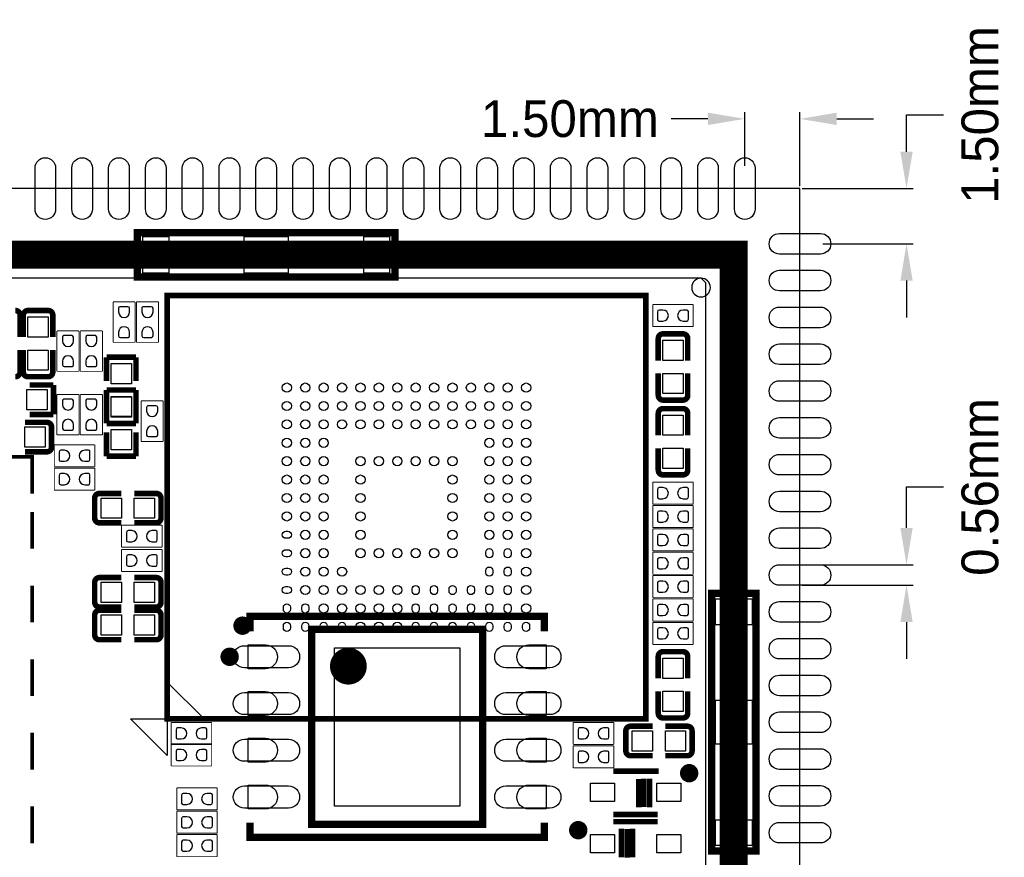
# Model space of a CAD drawing. Extents: x -3 to 111, y -3 to 50.
# Tile 8 of 14: x 24 to 51, y 27 to 50. Entities that reach past the tile are written whole.
import ezdxf

# ---------------------------------------------------------------- set-up
doc = ezdxf.new("R2010")
doc.units = 0
doc.header["$MEASUREMENT"] = 0
doc.layers.get('0').update_dxf_attribs({"linetype": 'CONTINUOUS'})
doc.layers.get('Defpoints').update_dxf_attribs({"linetype": 'CONTINUOUS'})
for name, color, linetype in [('BG_OUTLINE', 6, 'CONTINUOUS'), ('PG_SILKSCREEN_TOP', 7, 'CONTINUOUS'), ('PIN_TOP', 3, 'CONTINUOUS')]:
    doc.layers.add(name, color=color, linetype=linetype)
doc.dimstyles.get("Standard").update_dxf_attribs({"dimtxt": 0.18, "dimasz": 0.18, "dimexe": 0.18, "dimexo": 0.0625, "dimgap": 0.09, "dimtad": 0, "dimtih": 1, "dimtoh": 1, "dimdec": 4, "dimzin": 0, "dimdsep": 46, "dimtxsty": 'STANDARD', "dimcen": 0.09, "dimadec": 0, "dimazin": 0, "dimtfac": 1, "dimtdec": 4, "dimtofl": 0, "dimtmove": 0, "dimatfit": 3, "dimfxl": 1, "dimtolj": 1, "dimtzin": 0, "dimarcsym": 0})

# ---------------------------------------------------------------- blocks, each defined once
blk = doc.blocks.new('*D10')
at = {"color": 0, "linetype": 'Continuous', "lineweight": -2, "transparency": 16777216}
for p, q in [((43.606, 45.727), (43.606, 47.18)), ((45.106, 45.169), (45.106, 47.18)), ((42.606, 47), (41.606, 47)), ((46.106, 47), (47.106, 47))]:
    blk.add_line(p, q, dxfattribs=at)
at = {"color": 0, "linetype": 'Continuous', "transparency": 16777216}
for points in [[(42.606, 47.167), (42.606, 46.833), (43.606, 47)], [(46.106, 47.167), (46.106, 46.833), (45.106, 47)]]:
    blk.add_solid(points, dxfattribs=at)
at = {"layer": 'Defpoints', "color": 0, "linetype": 'Continuous', "transparency": 16777216}
for p in [(45.106, 47), (43.606, 45.665), (45.106, 45.106)]:
    blk.add_point(p, dxfattribs=at)
at = {"color": 0, "linetype": 'Continuous', "transparency": 16777216, "insert": (38.856, 47), "char_height": 1, "attachment_point": 5}
blk.add_mtext('\\A1;1.50mm', dxfattribs=at)
blk = doc.blocks.new('*D11')
at = {"color": 0, "linetype": 'Continuous', "lineweight": -2, "transparency": 16777216}
for p, q in [((48, 46.106), (48, 47.106)), ((48, 47.106), (49, 47.106)), ((45.169, 45.106), (48.18, 45.106)), ((45.727, 43.606), (48.18, 43.606)), ((48, 42.606), (48, 41.606))]:
    blk.add_line(p, q, dxfattribs=at)
at = {"color": 0, "linetype": 'Continuous', "transparency": 16777216}
for points in [[(47.833, 46.106), (48.167, 46.106), (48, 45.106)], [(47.833, 42.606), (48.167, 42.606), (48, 43.606)]]:
    blk.add_solid(points, dxfattribs=at)
at = {"layer": 'Defpoints', "color": 0, "linetype": 'Continuous', "transparency": 16777216}
for p in [(45.106, 45.106), (45.665, 43.606), (48, 43.606)]:
    blk.add_point(p, dxfattribs=at)
at = {"color": 0, "linetype": 'Continuous', "transparency": 16777216, "insert": (50, 47.106), "char_height": 1, "attachment_point": 5, "rotation": 90}
blk.add_mtext('\\A1;1.50mm', dxfattribs=at)
blk = doc.blocks.new('*D14')
at = {"color": 0, "linetype": 'Continuous', "lineweight": -2, "transparency": 16777216}
for p, q in [((48, 35.885), (48, 37)), ((48, 37), (49, 37)), ((45.169, 34.885), (48.18, 34.885)), ((45.169, 34.327), (48.18, 34.327)), ((48, 33.327), (48, 32.327))]:
    blk.add_line(p, q, dxfattribs=at)
at = {"color": 0, "linetype": 'Continuous', "transparency": 16777216}
for points in [[(47.833, 35.885), (48.167, 35.885), (48, 34.885)], [(47.833, 33.327), (48.167, 33.327), (48, 34.327)]]:
    blk.add_solid(points, dxfattribs=at)
at = {"layer": 'Defpoints', "color": 0, "linetype": 'Continuous', "transparency": 16777216}
for p in [(45.106, 34.885), (45.106, 34.327), (48, 34.327)]:
    blk.add_point(p, dxfattribs=at)
at = {"color": 0, "linetype": 'Continuous', "transparency": 16777216, "insert": (50, 37), "char_height": 1, "attachment_point": 5, "rotation": 90}
blk.add_mtext('\\A1;0.56mm', dxfattribs=at)

msp = doc.modelspace()

# ---------------------------------------------------------------- linework, layer by layer
at = {"layer": 'BG_OUTLINE'}
msp.add_lwpolyline([(0.105994, 0.105994), (44.306007, 0.105994), (45.106006, 0.905993), (45.106006, 45.106006), (0.105994, 45.106006), (0.105994, 0.105994)], dxfattribs=at)
msp.add_lwpolyline([(42.672, 42.418, 1), (42.164, 42.418, 1), (42.672, 42.418)], format="xyb", dxfattribs=at)
at = {"layer": 'PG_SILKSCREEN_TOP'}
for points, const_width in [([(27.107007, 43.906999), (27.107007, 42.707001), (34.106993, 42.707001), (34.106993, 43.906999), (27.107007, 43.906999)], 0.2), ([(43.307, 43.307), (1.905, 43.307), (1.905, 1.905), (43.307, 1.905), (43.307, 43.307)], 0.762), ([(40.917114, 30.698948), (40.917114, 42.199052), (27.916886, 42.199052), (27.916886, 30.698948), (40.917114, 30.698948)], 0.151892), ([(26.446201, 40.92829), (26.446201, 42.02811)], 0.0254), ([(26.446201, 42.02811), (27.046199, 42.02811)], 0.0254), ([(27.046199, 42.02811), (27.046199, 40.92829)], 0.0254), ([(27.081201, 42.02811), (27.681199, 42.02811)], 0.0254), ([(27.081201, 40.92829), (27.081201, 42.02811)], 0.0254), ([(27.681199, 42.02811), (27.681199, 40.92829)], 0.0254), ([(23.920552, 41.666897), (23.920552, 41.069311)], 0.150012), ([(24.009248, 41.666897), (24.009248, 41.069311)], 0.150012), ([(24.136248, 41.793897), (24.682552, 41.793897)], 0.150012), ([(24.809552, 41.666897), (24.809552, 41.069311)], 0.150012), ([(41.10609, 41.356001), (41.10609, 41.955999)], 0.0254), ([(41.10609, 41.955999), (42.20591, 41.955999)], 0.0254), ([(42.20591, 41.955999), (42.20591, 41.356001)], 0.0254), ([(24.922201, 40.14089), (24.922201, 41.24071)], 0.0254), ([(24.922201, 41.24071), (25.522199, 41.24071)], 0.0254), ([(25.522199, 41.24071), (25.522199, 40.14089)], 0.0254), ([(25.557201, 40.14089), (25.557201, 41.24071)], 0.0254), ([(25.557201, 41.24071), (26.157199, 41.24071)], 0.0254), ([(26.157199, 41.24071), (26.157199, 40.14089)], 0.0254), ([(42.20591, 41.356001), (41.10609, 41.356001)], 0.0254), ([(41.383001, 41.158897), (41.929304, 41.158897)], 0.150012), ([(27.046199, 40.92829), (26.446201, 40.92829)], 0.0254), ([(27.681199, 40.92829), (27.081201, 40.92829)], 0.0254), ([(41.256001, 41.031897), (41.256001, 40.434209)], 0.150012), ([(42.056304, 41.031897), (42.056304, 40.434209)], 0.150012), ([(23.920552, 40.121103), (23.920552, 40.718791)], 0.150012), ([(24.009248, 40.121103), (24.009248, 40.718791)], 0.150012), ([(24.809552, 40.121103), (24.809552, 40.718791)], 0.150012), ([(26.270001, 39.873911), (26.270001, 40.523897)], 0.150089), ([(26.270001, 40.523897), (27.069999, 40.523897)], 0.150089), ([(27.069999, 40.523897), (27.069999, 39.873911)], 0.150089), ([(25.522199, 40.14089), (24.922201, 40.14089)], 0.0254), ([(26.157199, 40.14089), (25.557201, 40.14089)], 0.0254), ([(41.256001, 39.486103), (41.256001, 40.083689)], 0.150012), ([(42.056304, 39.486103), (42.056304, 40.083689)], 0.150012), ([(24.682552, 39.994103), (24.136248, 39.994103)], 0.150012), ([(24.826697, 39.769999), (24.176711, 39.769999)], 0.150089), ([(24.826697, 38.970001), (24.826697, 39.769999)], 0.150089), ([(27.069999, 39.634897), (26.270001, 39.634897)], 0.150089), ([(26.270001, 39.634897), (26.270001, 38.984911)], 0.150089), ([(27.069999, 38.984911), (27.069999, 39.634897)], 0.150089), ([(24.922201, 39.51351), (25.522199, 39.51351)], 0.0254), ([(24.922201, 38.41369), (24.922201, 39.51351)], 0.0254), ([(25.522199, 39.51351), (25.522199, 38.41369)], 0.0254), ([(25.557201, 39.51351), (26.157199, 39.51351)], 0.0254), ([(25.557201, 38.41369), (25.557201, 39.51351)], 0.0254), ([(26.157199, 39.51351), (26.157199, 38.41369)], 0.0254), ([(26.270001, 39.374089), (26.270001, 38.724103)], 0.150089), ([(27.069999, 38.724103), (27.069999, 39.374089)], 0.150089), ([(27.208201, 39.33571), (27.808199, 39.33571)], 0.0254), ([(27.208201, 38.23589), (27.208201, 39.33571)], 0.0254), ([(27.808199, 39.33571), (27.808199, 38.23589)], 0.0254), ([(41.929304, 39.359103), (41.383001, 39.359103)], 0.150012), ([(41.256001, 38.999897), (41.256001, 38.402311)], 0.150012), ([(41.383001, 39.126897), (41.929304, 39.126897)], 0.150012), ([(42.056304, 38.999897), (42.056304, 38.402311)], 0.150012), ([(24.648897, 38.753999), (24.051311, 38.753999)], 0.150012), ([(24.176711, 38.970001), (24.826697, 38.970001)], 0.150089), ([(26.270001, 38.724103), (27.069999, 38.724103)], 0.150089), ([(24.775897, 38.626999), (24.775897, 38.080696)], 0.150012), ([(26.270001, 37.835103), (26.270001, 38.485089)], 0.150089), ([(27.069999, 38.485089), (27.069999, 37.835103)], 0.150089), ([(25.522199, 38.41369), (24.922201, 38.41369)], 0.0254), ([(26.157199, 38.41369), (25.557201, 38.41369)], 0.0254), ([(27.808199, 38.23589), (27.208201, 38.23589)], 0.0254), ([(24.648897, 37.953696), (24.051311, 37.953696)], 0.150012), ([(24.85009, 38.145999), (25.94991, 38.145999)], 0.0254), ([(24.85009, 37.546001), (24.85009, 38.145999)], 0.0254), ([(25.94991, 38.145999), (25.94991, 37.546001)], 0.0254), ([(41.256001, 37.454103), (41.256001, 38.051791)], 0.150012), ([(42.056304, 37.454103), (42.056304, 38.051791)], 0.150012), ([(23.250906, 37.819305), (24.250904, 37.819305), (24.250904, 36.819307)], 0.100101), ([(27.069999, 37.835103), (26.270001, 37.835103)], 0.150089), ([(25.94991, 37.546001), (24.85009, 37.546001)], 0.0254), ([(24.85009, 37.510999), (25.94991, 37.510999)], 0.0254), ([(24.85009, 36.911001), (24.85009, 37.510999)], 0.0254), ([(25.94991, 37.510999), (25.94991, 36.911001)], 0.0254), ([(41.929304, 37.327103), (41.383001, 37.327103)], 0.150012), ([(25.94991, 36.911001), (24.85009, 36.911001)], 0.0254), ([(41.10609, 36.530001), (41.10609, 37.129999)], 0.0254), ([(41.10609, 37.129999), (42.20591, 37.129999)], 0.0254), ([(42.20591, 37.129999), (42.20591, 36.530001)], 0.0254), ([(25.947903, 36.150601), (25.947903, 36.696904)], 0.150012), ([(26.074903, 36.823904), (26.672489, 36.823904)], 0.150012), ([(27.620697, 36.823904), (27.023009, 36.823904)], 0.150012), ([(27.747697, 36.696904), (27.747697, 36.150601)], 0.150012), ([(42.20591, 36.530001), (41.10609, 36.530001)], 0.0254), ([(41.10609, 35.895001), (41.10609, 36.494999)], 0.0254), ([(41.10609, 36.494999), (42.20591, 36.494999)], 0.0254), ([(42.20591, 36.494999), (42.20591, 35.895001)], 0.0254), ([(24.250904, 35.319513), (24.250904, 36.319511)], 0.100101), ([(26.074903, 36.023601), (26.672489, 36.023601)], 0.150012), ([(26.67889, 35.961599), (27.77871, 35.961599)], 0.0254), ([(26.67889, 35.361601), (26.67889, 35.961599)], 0.0254), ([(27.620697, 36.023601), (27.023009, 36.023601)], 0.150012), ([(27.77871, 35.961599), (27.77871, 35.361601)], 0.0254), ([(42.20591, 35.895001), (41.10609, 35.895001)], 0.0254), ([(41.10609, 35.260001), (41.10609, 35.859999)], 0.0254), ([(41.10609, 35.859999), (42.20591, 35.859999)], 0.0254), ([(42.20591, 35.859999), (42.20591, 35.260001)], 0.0254), ([(27.77871, 35.361601), (26.67889, 35.361601)], 0.0254), ([(26.67889, 35.301199), (27.77871, 35.301199)], 0.0254), ([(26.67889, 34.701201), (26.67889, 35.301199)], 0.0254), ([(27.77871, 35.301199), (27.77871, 34.701201)], 0.0254), ([(42.20591, 35.260001), (41.10609, 35.260001)], 0.0254), ([(41.10609, 34.625001), (41.10609, 35.224999)], 0.0254), ([(41.10609, 35.224999), (42.20591, 35.224999)], 0.0254), ([(42.20591, 35.224999), (42.20591, 34.625001)], 0.0254), ([(26.074903, 34.537599), (26.672489, 34.537599)], 0.150012), ([(27.77871, 34.701201), (26.67889, 34.701201)], 0.0254), ([(27.620697, 34.537599), (27.023009, 34.537599)], 0.150012), ([(42.20591, 34.625001), (41.10609, 34.625001)], 0.0254), ([(41.10609, 33.990001), (41.10609, 34.589999)], 0.0254), ([(41.10609, 34.589999), (42.20591, 34.589999)], 0.0254), ([(42.20591, 34.589999), (42.20591, 33.990001)], 0.0254), ([(24.250904, 33.319517), (24.250904, 34.319515)], 0.100101), ([(25.947903, 33.864296), (25.947903, 34.410599)], 0.150012), ([(27.747697, 34.410599), (27.747697, 33.864296)], 0.150012), ([(42.20591, 33.990001), (41.10609, 33.990001)], 0.0254), ([(43.906999, 34.106993), (42.707001, 34.106993), (42.707001, 27.107007), (43.906999, 27.107007), (43.906999, 34.106993)], 0.2), ([(26.074903, 33.737296), (26.672489, 33.737296)], 0.150012), ([(26.074903, 33.648599), (26.672489, 33.648599)], 0.150012), ([(27.620697, 33.737296), (27.023009, 33.737296)], 0.150012), ([(27.620697, 33.648599), (27.023009, 33.648599)], 0.150012), ([(41.10609, 33.355001), (41.10609, 33.954999)], 0.0254), ([(41.10609, 33.954999), (42.20591, 33.954999)], 0.0254), ([(42.20591, 33.954999), (42.20591, 33.355001)], 0.0254), ([(25.947903, 32.975296), (25.947903, 33.521599)], 0.150012), ([(27.747697, 33.521599), (27.747697, 32.975296)], 0.150012), ([(30.163008, 33.079995), (30.163008, 33.479994), (38.162992, 33.479994), (38.162992, 33.079995)], 0.2), ([(31.838011, 27.829993), (31.838011, 33.130007), (36.487989, 33.130007), (36.487989, 27.829993), (31.838011, 27.829993)], 0.2), ([(42.20591, 33.355001), (41.10609, 33.355001)], 0.0254), ([(41.10609, 32.720001), (41.10609, 33.319999)], 0.0254), ([(41.10609, 33.319999), (42.20591, 33.319999)], 0.0254), ([(42.20591, 33.319999), (42.20591, 32.720001)], 0.0254), ([(26.074903, 32.848296), (26.672489, 32.848296)], 0.150012), ([(27.620697, 32.848296), (27.023009, 32.848296)], 0.150012), ([(42.20591, 32.720001), (41.10609, 32.720001)], 0.0254), ([(24.250904, 31.319216), (24.250904, 32.319519)], 0.100101), ([(41.255696, 32.395897), (41.255696, 31.798209)], 0.150012), ([(41.382696, 32.522897), (41.928999, 32.522897)], 0.150012), ([(42.055999, 32.395897), (42.055999, 31.798209)], 0.150012), ([(41.255696, 30.850103), (41.255696, 31.447689)], 0.150012), ([(42.055999, 30.850103), (42.055999, 31.447689)], 0.150012), ([(41.928999, 30.723103), (41.382696, 30.723103)], 0.150012), ([(28.02509, 30.002201), (28.02509, 30.602199)], 0.0254), ([(28.02509, 30.602199), (29.12491, 30.602199)], 0.0254), ([(29.12491, 30.602199), (29.12491, 30.002201)], 0.0254), ([(38.94709, 30.602199), (40.04691, 30.602199)], 0.0254), ([(38.94709, 30.002201), (38.94709, 30.602199)], 0.0254), ([(40.04691, 30.602199), (40.04691, 30.002201)], 0.0254), ([(40.502103, 30.498999), (41.099791, 30.498999)], 0.150012), ([(42.047897, 30.498999), (41.450311, 30.498999)], 0.150012), ([(24.250904, 29.31922), (24.250904, 30.319218)], 0.100101), ([(40.375103, 29.825696), (40.375103, 30.371999)], 0.150012), ([(42.174897, 30.371999), (42.174897, 29.825696)], 0.150012), ([(28.02509, 29.418001), (28.02509, 30.017999)], 0.0254), ([(28.02509, 30.017999), (29.12491, 30.017999)], 0.0254), ([(29.12491, 30.002201), (28.02509, 30.002201)], 0.0254), ([(29.12491, 30.017999), (29.12491, 29.418001)], 0.0254), ([(40.04691, 30.002201), (38.94709, 30.002201)], 0.0254), ([(38.94709, 29.967199), (40.04691, 29.967199)], 0.0254), ([(38.94709, 29.367201), (38.94709, 29.967199)], 0.0254), ([(40.04691, 29.967199), (40.04691, 29.367201)], 0.0254), ([(40.502103, 29.698696), (41.099791, 29.698696)], 0.150012), ([(42.047897, 29.698696), (41.450311, 29.698696)], 0.150012), ([(29.12491, 29.418001), (28.02509, 29.418001)], 0.0254), ([(40.04691, 29.367201), (38.94709, 29.367201)], 0.0254), ([(41.264992, 29.277005), (40.040001, 29.277005)], 0.150012), ([(40.725903, 28.291993), (40.725903, 29.066998)], 0.150012), ([(40.864993, 28.302001), (40.864993, 29.077006)], 0.150012), ([(41.021305, 28.294101), (41.021305, 29.069106)], 0.150012), ([(28.17749, 28.824199), (29.27731, 28.824199)], 0.0254), ([(28.17749, 28.224201), (28.17749, 28.824199)], 0.0254), ([(29.27731, 28.824199), (29.27731, 28.224201)], 0.0254), ([(24.250904, 27.319199), (24.250904, 28.319222)], 0.100101), ([(29.27731, 28.224201), (28.17749, 28.224201)], 0.0254), ([(28.17749, 28.189199), (29.27731, 28.189199)], 0.0254), ([(28.17749, 27.589201), (28.17749, 28.189199)], 0.0254), ([(29.27731, 28.189199), (29.27731, 27.589201)], 0.0254), ([(41.239999, 28.102001), (40.040001, 28.102001)], 0.150012), ([(30.163008, 27.880005), (30.163008, 27.480006), (38.162992, 27.480006), (38.162992, 27.880005)], 0.2), ([(40.040001, 27.904999), (41.239999, 27.904999)], 0.150012), ([(29.27731, 27.589201), (28.17749, 27.589201)], 0.0254), ([(28.17749, 27.554199), (29.27731, 27.554199)], 0.0254), ([(28.17749, 26.954201), (28.17749, 27.554199)], 0.0254), ([(29.27731, 27.554199), (29.27731, 26.954201)], 0.0254), ([(40.258695, 27.712899), (40.258695, 26.937894)], 0.150012), ([(40.415007, 27.704999), (40.415007, 26.929994)], 0.150012), ([(40.554097, 27.715007), (40.554097, 26.940002)], 0.150012), ([(29.27731, 26.954201), (28.17749, 26.954201)], 0.0254)]:
    msp.add_lwpolyline(points, dxfattribs=dict(at, const_width=const_width))
msp.add_lwpolyline([(2.667, 2.667), (42.545, 2.667), (42.545, 42.545), (42.418, 42.672), (2.667, 42.672), (2.667, 2.667)], dxfattribs=at)
for points, const_width in [([(23.793552, 41.793897, -0.414253), (23.920552, 41.666897)], 0.150012), ([(24.009248, 41.666897, -0.414331), (24.136248, 41.793897)], 0.150012), ([(24.682552, 41.793897, -0.414253), (24.809552, 41.666897)], 0.150012), ([(41.256001, 41.031897, -0.414253), (41.383001, 41.158897)], 0.150012), ([(41.929304, 41.158897, -0.414331), (42.056304, 41.031897)], 0.150012), ([(23.920552, 40.121103, -0.414253), (23.793552, 39.994103)], 0.150012), ([(24.136248, 39.994103, -0.414331), (24.009248, 40.121103)], 0.150012), ([(24.809552, 40.121103, -0.414253), (24.682552, 39.994103)], 0.150012), ([(41.383001, 39.359103, -0.414253), (41.256001, 39.486103)], 0.150012), ([(42.056304, 39.486103, -0.414331), (41.929304, 39.359103)], 0.150012), ([(41.256001, 38.999897, -0.414331), (41.383001, 39.126897)], 0.150012), ([(41.929304, 39.126897, -0.414253), (42.056304, 38.999897)], 0.150012), ([(24.648897, 38.753999, -0.414331), (24.775897, 38.626999)], 0.150012), ([(24.775897, 38.080696, -0.414253), (24.648897, 37.953696)], 0.150012), ([(41.383001, 37.327103, -0.414331), (41.256001, 37.454103)], 0.150012), ([(42.056304, 37.454103, -0.414253), (41.929304, 37.327103)], 0.150012), ([(25.947903, 36.696904, -0.414253), (26.074903, 36.823904)], 0.150012), ([(27.620697, 36.823904, -0.414253), (27.747697, 36.696904)], 0.150012), ([(26.074903, 36.023601, -0.414331), (25.947903, 36.150601)], 0.150012), ([(27.747697, 36.150601, -0.414331), (27.620697, 36.023601)], 0.150012), ([(25.947903, 34.410599, -0.414253), (26.074903, 34.537599)], 0.150012), ([(27.620697, 34.537599, -0.414253), (27.747697, 34.410599)], 0.150012), ([(26.074903, 33.737296, -0.414331), (25.947903, 33.864296)], 0.150012), ([(25.947903, 33.521599, -0.414253), (26.074903, 33.648599)], 0.150012), ([(27.747697, 33.864296, -0.414331), (27.620697, 33.737296)], 0.150012), ([(27.620697, 33.648599, -0.414253), (27.747697, 33.521599)], 0.150012), ([(30.088002, 33.230007, 1.000044), (29.83799, 33.229982, 0.999956), (30.088002, 33.230007)], 0.250012), ([(26.074903, 32.848296, -0.414331), (25.947903, 32.975296)], 0.150012), ([(27.747697, 32.975296, -0.414331), (27.620697, 32.848296)], 0.150012), ([(29.73799, 32.385, 1), (29.488003, 32.385, 1), (29.73799, 32.385)], 0.250012), ([(33.087996, 32.130009, 1.000013), (32.587997, 32.129984, 0.999987), (33.087996, 32.130009)], 0.499999), ([(41.255696, 32.395897, -0.414253), (41.382696, 32.522897)], 0.150012), ([(41.928999, 32.522897, -0.414331), (42.055999, 32.395897)], 0.150012), ([(41.382696, 30.723103, -0.414253), (41.255696, 30.850103)], 0.150012), ([(42.055999, 30.850103, -0.414331), (41.928999, 30.723103)], 0.150012), ([(40.375103, 30.371999, -0.414331), (40.502103, 30.498999)], 0.150012), ([(42.047897, 30.498999, -0.414331), (42.174897, 30.371999)], 0.150012), ([(40.502103, 29.698696, -0.414253), (40.375103, 29.825696)], 0.150012), ([(42.174897, 29.825696, -0.414253), (42.047897, 29.698696)], 0.150012), ([(42.220617, 29.221989, 0.999988), (41.970579, 29.222014, 1.000012), (42.220617, 29.221989)], 0.250012), ([(39.207796, 27.674011, 1.000012), (38.957809, 27.673986, 0.999988), (39.207796, 27.674011)], 0.250012)]:
    msp.add_lwpolyline(points, format="xyb", dxfattribs=dict(at, const_width=const_width))
for points in [[(27.916886, 30.698948), (27.916886, 31.698946), (28.916884, 30.698948)], [(27.916886, 30.698948), (27.916886, 29.69895), (26.916888, 30.698948)]]:
    msp.add_lwpolyline(points, close=True, dxfattribs=at)
at = {"layer": 'PIN_TOP'}
for points in [[(24.885396, 45.664806), (24.885396, 44.547206, -1), (24.326596, 44.547206), (24.326596, 45.664806, -1)], [(25.885394, 45.664806), (25.885394, 44.547206, -1), (25.326594, 44.547206), (25.326594, 45.664806, -1)], [(26.885392, 45.664806), (26.885392, 44.547206, -1), (26.326592, 44.547206), (26.326592, 45.664806, -1)], [(27.88539, 45.664806), (27.88539, 44.547206, -1), (27.32659, 44.547206), (27.32659, 45.664806, -1)], [(28.885388, 45.664806), (28.885388, 44.547206, -1), (28.326588, 44.547206), (28.326588, 45.664806, -1)], [(29.885411, 45.664806), (29.885411, 44.547206, -1), (29.326611, 44.547206), (29.326611, 45.664806, -1)], [(30.885409, 45.664806), (30.885409, 44.547206, -1), (30.326609, 44.547206), (30.326609, 45.664806, -1)], [(31.885407, 45.664806), (31.885407, 44.547206, -1), (31.326607, 44.547206), (31.326607, 45.664806, -1)], [(32.885405, 45.664806), (32.885405, 44.547206, -1), (32.326605, 44.547206), (32.326605, 45.664806, -1)], [(33.885403, 45.664806), (33.885403, 44.547206, -1), (33.326603, 44.547206), (33.326603, 45.664806, -1)], [(34.885401, 45.664806), (34.885401, 44.547206, -1), (34.326601, 44.547206), (34.326601, 45.664806, -1)], [(35.885399, 45.664806), (35.885399, 44.547206, -1), (35.326599, 44.547206), (35.326599, 45.664806, -1)], [(36.885397, 45.664806), (36.885397, 44.547206, -1), (36.326597, 44.547206), (36.326597, 45.664806, -1)], [(37.885395, 45.664806), (37.885395, 44.547206, -1), (37.326595, 44.547206), (37.326595, 45.664806, -1)], [(38.885393, 45.664806), (38.885393, 44.547206, -1), (38.326593, 44.547206), (38.326593, 45.664806, -1)], [(39.885391, 45.664806), (39.885391, 44.547206, -1), (39.326591, 44.547206), (39.326591, 45.664806, -1)], [(40.885389, 45.664806), (40.885389, 44.547206, -1), (40.326589, 44.547206), (40.326589, 45.664806, -1)], [(41.885387, 45.664806), (41.885387, 44.547206, -1), (41.326587, 44.547206), (41.326587, 45.664806, -1)], [(42.885411, 45.664806), (42.885411, 44.547206, -1), (42.326611, 44.547206), (42.326611, 45.664806, -1)], [(43.885409, 45.664806), (43.885409, 44.547206, -1), (43.326609, 44.547206), (43.326609, 45.664806, -1)], [(44.547206, 43.885409), (45.664806, 43.885409, -1), (45.664806, 43.326609), (44.547206, 43.326609, -1)], [(44.547206, 42.885411), (45.664806, 42.885411, -1), (45.664806, 42.326611), (44.547206, 42.326611, -1)], [(26.896289, 41.753257), (26.896289, 41.854857, 0.376179), (26.8478, 41.897351), (26.6319, 41.897351, 0.366061), (26.596111, 41.854857), (26.596111, 41.753257, 0.999182)], [(27.531289, 41.753257), (27.531289, 41.854857, 0.376179), (27.4828, 41.897351), (27.2669, 41.897351, 0.366061), (27.231111, 41.854857), (27.231111, 41.753257, 0.999182)], [(41.380943, 41.806089), (41.279343, 41.806089, 0.376179), (41.236849, 41.7576), (41.236849, 41.5417, 0.366061), (41.279343, 41.505911), (41.380943, 41.505911, 0.999182)], [(41.931057, 41.505911), (42.032657, 41.505911, 0.376179), (42.075151, 41.5544), (42.075151, 41.7703, 0.366061), (42.032657, 41.806089), (41.931057, 41.806089, 0.999182)], [(44.547206, 41.885387), (45.664806, 41.885387, -1), (45.664806, 41.326587), (44.547206, 41.326587, -1)], [(26.596111, 41.203143), (26.596111, 41.101543, 0.376179), (26.6446, 41.059049), (26.8605, 41.059049, 0.366061), (26.896289, 41.101543), (26.896289, 41.203143, 0.999182)], [(27.231111, 41.203143), (27.231111, 41.101543, 0.376179), (27.2796, 41.059049), (27.4955, 41.059049, 0.366061), (27.531289, 41.101543), (27.531289, 41.203143, 0.999182)], [(25.372289, 40.965857), (25.372289, 41.067457, 0.376179), (25.3238, 41.109951), (25.1079, 41.109951, 0.366061), (25.072111, 41.067457), (25.072111, 40.965857, 0.999182)], [(26.007289, 40.965857), (26.007289, 41.067457, 0.376179), (25.9588, 41.109951), (25.7429, 41.109951, 0.366061), (25.707111, 41.067457), (25.707111, 40.965857, 0.999182)], [(44.547206, 40.885389), (45.664806, 40.885389, -1), (45.664806, 40.326589), (44.547206, 40.326589, -1)], [(25.072111, 40.415743), (25.072111, 40.314143, 0.376179), (25.1206, 40.271649), (25.3365, 40.271649, 0.366061), (25.372289, 40.314143), (25.372289, 40.415743, 0.999182)], [(25.707111, 40.415743), (25.707111, 40.314143, 0.376179), (25.7556, 40.271649), (25.9715, 40.271649, 0.366061), (26.007289, 40.314143), (26.007289, 40.415743, 0.999182)], [(44.547206, 39.885391), (45.664806, 39.885391, -1), (45.664806, 39.326591), (44.547206, 39.326591, -1)], [(25.372289, 39.238657), (25.372289, 39.340257, 0.376179), (25.3238, 39.382751), (25.1079, 39.382751, 0.366061), (25.072111, 39.340257), (25.072111, 39.238657, 0.999182)], [(26.007289, 39.238657), (26.007289, 39.340257, 0.376179), (25.9588, 39.382751), (25.7429, 39.382751, 0.366061), (25.707111, 39.340257), (25.707111, 39.238657, 0.999182)], [(27.658289, 39.060857), (27.658289, 39.162457, 0.376179), (27.6098, 39.204951), (27.3939, 39.204951, 0.366061), (27.358111, 39.162457), (27.358111, 39.060857, 0.999182)], [(25.072111, 38.688543), (25.072111, 38.586943, 0.376179), (25.1206, 38.544449), (25.3365, 38.544449, 0.366061), (25.372289, 38.586943), (25.372289, 38.688543, 0.999182)], [(25.707111, 38.688543), (25.707111, 38.586943, 0.376179), (25.7556, 38.544449), (25.9715, 38.544449, 0.366061), (26.007289, 38.586943), (26.007289, 38.688543, 0.999182)], [(44.547206, 38.885393), (45.664806, 38.885393, -1), (45.664806, 38.326593), (44.547206, 38.326593, -1)], [(27.358111, 38.510743), (27.358111, 38.409143, 0.376179), (27.4066, 38.366649), (27.6225, 38.366649, 0.366061), (27.658289, 38.409143), (27.658289, 38.510743, 0.999182)], [(25.124943, 37.996089), (25.023343, 37.996089, 0.376179), (24.980849, 37.9476), (24.980849, 37.7317, 0.366061), (25.023343, 37.695911), (25.124943, 37.695911, 0.999182)], [(25.675057, 37.695911), (25.776657, 37.695911, 0.376179), (25.819151, 37.7444), (25.819151, 37.9603, 0.366061), (25.776657, 37.996089), (25.675057, 37.996089, 0.999182)], [(44.547206, 37.885395), (45.664806, 37.885395, -1), (45.664806, 37.326595), (44.547206, 37.326595, -1)], [(25.124943, 37.361089), (25.023343, 37.361089, 0.376179), (24.980849, 37.3126), (24.980849, 37.0967, 0.366061), (25.023343, 37.060911), (25.124943, 37.060911, 0.999182)], [(25.675057, 37.060911), (25.776657, 37.060911, 0.376179), (25.819151, 37.1094), (25.819151, 37.3253, 0.366061), (25.776657, 37.361089), (25.675057, 37.361089, 0.999182)], [(41.380943, 36.980089), (41.279343, 36.980089, 0.376179), (41.236849, 36.9316), (41.236849, 36.7157, 0.366061), (41.279343, 36.679911), (41.380943, 36.679911, 0.999182)], [(41.931057, 36.679911), (42.032657, 36.679911, 0.376179), (42.075151, 36.7284), (42.075151, 36.9443, 0.366061), (42.032657, 36.980089), (41.931057, 36.980089, 0.999182)], [(44.547206, 36.885397), (45.664806, 36.885397, -1), (45.664806, 36.326597), (44.547206, 36.326597, -1)], [(41.380943, 36.345089), (41.279343, 36.345089, 0.376179), (41.236849, 36.2966), (41.236849, 36.0807, 0.366061), (41.279343, 36.044911), (41.380943, 36.044911, 0.999182)], [(41.931057, 36.044911), (42.032657, 36.044911, 0.376179), (42.075151, 36.0934), (42.075151, 36.3093, 0.366061), (42.032657, 36.345089), (41.931057, 36.345089, 0.999182)], [(44.547206, 35.885399), (45.664806, 35.885399, -1), (45.664806, 35.326599), (44.547206, 35.326599, -1)], [(26.953743, 35.811689), (26.852143, 35.811689, 0.376179), (26.809649, 35.7632), (26.809649, 35.5473, 0.366061), (26.852143, 35.511511), (26.953743, 35.511511, 0.999182)], [(27.503857, 35.511511), (27.605457, 35.511511, 0.376179), (27.647951, 35.56), (27.647951, 35.7759, 0.366061), (27.605457, 35.811689), (27.503857, 35.811689, 0.999182)], [(31.137098, 35.793934), (31.197042, 35.793934, -1), (31.197042, 35.603942), (31.137098, 35.603942, -1)], [(41.380943, 35.710089), (41.279343, 35.710089, 0.376179), (41.236849, 35.6616), (41.236849, 35.4457, 0.366061), (41.279343, 35.409911), (41.380943, 35.409911, 0.999182)], [(41.931057, 35.409911), (42.032657, 35.409911, 0.376179), (42.075151, 35.4584), (42.075151, 35.6743, 0.366061), (42.032657, 35.710089), (41.931057, 35.710089, 0.999182)], [(36.571936, 35.169094), (36.571936, 35.229038, -1), (36.761928, 35.229038), (36.761928, 35.169094, -1)], [(37.072062, 35.169094), (37.072062, 35.229038, -1), (37.262054, 35.229038), (37.262054, 35.169094, -1)], [(26.953743, 35.151289), (26.852143, 35.151289, 0.376179), (26.809649, 35.1028), (26.809649, 34.8869, 0.366061), (26.852143, 34.851111), (26.953743, 34.851111, 0.999182)], [(27.503857, 34.851111), (27.605457, 34.851111, 0.376179), (27.647951, 34.8996), (27.647951, 35.1155, 0.366061), (27.605457, 35.151289), (27.503857, 35.151289, 0.999182)], [(31.137098, 35.294062), (31.197042, 35.294062, -1), (31.197042, 35.10407), (31.137098, 35.10407, -1)], [(41.380943, 35.075089), (41.279343, 35.075089, 0.376179), (41.236849, 35.0266), (41.236849, 34.8107, 0.366061), (41.279343, 34.774911), (41.380943, 34.774911, 0.999182)], [(41.931057, 34.774911), (42.032657, 34.774911, 0.376179), (42.075151, 34.8234), (42.075151, 35.0393, 0.366061), (42.032657, 35.075089), (41.931057, 35.075089, 0.999182)], [(31.137098, 34.793936), (31.197042, 34.793936, -1), (31.197042, 34.603944), (31.137098, 34.603944, -1)], [(36.571936, 34.668968), (36.571936, 34.728912, -1), (36.761928, 34.728912), (36.761928, 34.668968, -1)], [(37.262054, 34.728912), (37.262054, 34.668968, -1), (37.072062, 34.668968), (37.072062, 34.728912, -1)], [(44.547206, 34.885401), (45.664806, 34.885401, -1), (45.664806, 34.326601), (44.547206, 34.326601, -1)], [(31.137098, 34.294064), (31.197042, 34.294064, -1), (31.197042, 34.104072), (31.137098, 34.104072, -1)], [(34.57194, 34.169096), (34.57194, 34.22904, -1), (34.761932, 34.22904), (34.761932, 34.169096, -1)], [(35.072066, 34.169096), (35.072066, 34.22904, -1), (35.262058, 34.22904), (35.262058, 34.169096, -1)], [(35.571938, 34.169096), (35.571938, 34.22904, -1), (35.76193, 34.22904), (35.76193, 34.169096, -1)], [(36.072064, 34.169096), (36.072064, 34.22904, -1), (36.262056, 34.22904), (36.262056, 34.169096, -1)], [(36.571936, 34.169096), (36.571936, 34.22904, -1), (36.761928, 34.22904), (36.761928, 34.169096, -1)], [(37.072062, 34.169096), (37.072062, 34.22904, -1), (37.262054, 34.22904), (37.262054, 34.169096, -1)], [(41.380943, 34.440089), (41.279343, 34.440089, 0.376179), (41.236849, 34.3916), (41.236849, 34.1757, 0.366061), (41.279343, 34.139911), (41.380943, 34.139911, 0.999182)], [(41.931057, 34.139911), (42.032657, 34.139911, 0.376179), (42.075151, 34.1884), (42.075151, 34.4043, 0.366061), (42.032657, 34.440089), (41.931057, 34.440089, 0.999182)], [(31.072074, 33.66897), (31.072074, 33.728914, -1), (31.262066, 33.728914), (31.262066, 33.66897, -1)], [(31.571946, 33.66897), (31.571946, 33.728914, -1), (31.761938, 33.728914), (31.761938, 33.66897, -1)], [(34.57194, 33.66897), (34.57194, 33.728914, -1), (34.761932, 33.728914), (34.761932, 33.66897, -1)], [(35.072066, 33.66897), (35.072066, 33.728914, -1), (35.262058, 33.728914), (35.262058, 33.66897, -1)], [(35.571938, 33.66897), (35.571938, 33.728914, -1), (35.76193, 33.728914), (35.76193, 33.66897, -1)], [(36.072064, 33.66897), (36.072064, 33.728914, -1), (36.262056, 33.728914), (36.262056, 33.66897, -1)], [(36.571936, 33.66897), (36.571936, 33.728914, -1), (36.761928, 33.728914), (36.761928, 33.66897, -1)], [(37.262054, 33.728914), (37.262054, 33.66897, -1), (37.072062, 33.66897), (37.072062, 33.728914, -1)], [(41.380943, 33.805089), (41.279343, 33.805089, 0.376179), (41.236849, 33.7566), (41.236849, 33.5407, 0.366061), (41.279343, 33.504911), (41.380943, 33.504911, 0.999182)], [(41.931057, 33.504911), (42.032657, 33.504911, 0.376179), (42.075151, 33.5534), (42.075151, 33.7693, 0.366061), (42.032657, 33.805089), (41.931057, 33.805089, 0.999182)], [(44.547206, 33.885403), (45.664806, 33.885403, -1), (45.664806, 33.326603), (44.547206, 33.326603, -1)], [(31.072074, 33.169098), (31.072074, 33.229042, -1), (31.262066, 33.229042), (31.262066, 33.169098, -1)], [(31.571946, 33.169098), (31.571946, 33.229042, -1), (31.761938, 33.229042), (31.761938, 33.169098, -1)], [(32.072072, 33.169098), (32.072072, 33.229042, -1), (32.262064, 33.229042), (32.262064, 33.169098, -1)], [(32.571944, 33.169098), (32.571944, 33.229042, -1), (32.761936, 33.229042), (32.761936, 33.169098, -1)], [(34.57194, 33.169098), (34.57194, 33.229042, -1), (34.761932, 33.229042), (34.761932, 33.169098, -1)], [(35.072066, 33.169098), (35.072066, 33.229042, -1), (35.262058, 33.229042), (35.262058, 33.169098, -1)], [(35.571938, 33.169098), (35.571938, 33.229042, -1), (35.76193, 33.229042), (35.76193, 33.169098, -1)], [(36.072064, 33.169098), (36.072064, 33.229042, -1), (36.262056, 33.229042), (36.262056, 33.169098, -1)], [(36.571936, 33.169098), (36.571936, 33.229042, -1), (36.761928, 33.229042), (36.761928, 33.169098, -1)], [(37.072062, 33.169098), (37.072062, 33.229042, -1), (37.262054, 33.229042), (37.262054, 33.169098, -1)], [(37.571934, 33.169098), (37.571934, 33.229042, -1), (37.761926, 33.229042), (37.761926, 33.169098, -1)], [(41.380943, 33.170089), (41.279343, 33.170089, 0.376179), (41.236849, 33.1216), (41.236849, 32.9057, 0.366061), (41.279343, 32.869911), (41.380943, 32.869911, 0.999182)], [(41.931057, 32.869911), (42.032657, 32.869911, 0.376179), (42.075151, 32.9184), (42.075151, 33.1343, 0.366061), (42.032657, 33.170089), (41.931057, 33.170089, 0.999182)], [(31.213069, 32.085026), (30.012919, 32.085026, -1), (30.012919, 32.684974), (31.213069, 32.684974, -1)], [(30.112995, 32.709993), (30.588001, 32.709993, -0.999981), (30.588001, 32.060007), (30.112995, 32.060007)], [(38.313081, 32.085026), (37.112931, 32.085026, -1), (37.112931, 32.684974), (38.313081, 32.684974, -1)], [(38.213005, 32.060007), (37.737999, 32.060007, -0.999981), (37.737999, 32.709993), (38.213005, 32.709993)], [(44.547206, 32.885405), (45.664806, 32.885405, -1), (45.664806, 32.326605), (44.547206, 32.326605, -1)], [(44.547206, 31.885407), (45.664806, 31.885407, -1), (45.664806, 31.326607), (44.547206, 31.326607, -1)], [(31.213069, 30.815026), (30.012919, 30.815026, -1), (30.012919, 31.414974), (31.213069, 31.414974, -1)], [(30.112995, 31.439993), (30.588001, 31.439993, -0.999981), (30.588001, 30.790007), (30.112995, 30.790007)], [(38.313081, 30.815026), (37.112931, 30.815026, -1), (37.112931, 31.414974), (38.313081, 31.414974, -1)], [(38.213005, 30.790007), (37.737999, 30.790007, -0.999981), (37.737999, 31.439993), (38.213005, 31.439993)], [(44.547206, 30.885409), (45.664806, 30.885409, -1), (45.664806, 30.326609), (44.547206, 30.326609, -1)], [(28.299943, 30.452289), (28.198343, 30.452289, 0.376179), (28.155849, 30.4038), (28.155849, 30.1879, 0.366061), (28.198343, 30.152111), (28.299943, 30.152111, 0.999182)], [(28.850057, 30.152111), (28.951657, 30.152111, 0.376179), (28.994151, 30.2006), (28.994151, 30.4165, 0.366061), (28.951657, 30.452289), (28.850057, 30.452289, 0.999182)], [(39.221943, 30.452289), (39.120343, 30.452289, 0.376179), (39.077849, 30.4038), (39.077849, 30.1879, 0.366061), (39.120343, 30.152111), (39.221943, 30.152111, 0.999182)], [(39.772057, 30.152111), (39.873657, 30.152111, 0.376179), (39.916151, 30.2006), (39.916151, 30.4165, 0.366061), (39.873657, 30.452289), (39.772057, 30.452289, 0.999182)], [(31.213069, 29.545026), (30.012919, 29.545026, -1), (30.012919, 30.144974), (31.213069, 30.144974, -1)], [(30.112995, 30.169993), (30.588001, 30.169993, -0.999981), (30.588001, 29.520007), (30.112995, 29.520007)], [(38.313081, 29.545026), (37.112931, 29.545026, -1), (37.112931, 30.144974), (38.313081, 30.144974, -1)], [(38.213005, 29.520007), (37.737999, 29.520007, -0.999981), (37.737999, 30.169993), (38.213005, 30.169993)], [(28.299943, 29.868089), (28.198343, 29.868089, 0.376179), (28.155849, 29.8196), (28.155849, 29.6037, 0.366061), (28.198343, 29.567911), (28.299943, 29.567911, 0.999182)], [(28.850057, 29.567911), (28.951657, 29.567911, 0.376179), (28.994151, 29.6164), (28.994151, 29.8323, 0.366061), (28.951657, 29.868089), (28.850057, 29.868089, 0.999182)], [(39.221943, 29.817289), (39.120343, 29.817289, 0.376179), (39.077849, 29.7688), (39.077849, 29.5529, 0.366061), (39.120343, 29.517111), (39.221943, 29.517111, 0.999182)], [(39.772057, 29.517111), (39.873657, 29.517111, 0.376179), (39.916151, 29.5656), (39.916151, 29.7815, 0.366061), (39.873657, 29.817289), (39.772057, 29.817289, 0.999182)], [(44.547206, 29.885411), (45.664806, 29.885411, -1), (45.664806, 29.326611), (44.547206, 29.326611, -1)], [(30.112995, 28.899993), (30.588001, 28.899993, -0.999981), (30.588001, 28.250007), (30.112995, 28.250007)], [(38.213005, 28.250007), (37.737999, 28.250007, -0.999981), (37.737999, 28.899993), (38.213005, 28.899993)], [(28.452343, 28.674289), (28.350743, 28.674289, 0.376179), (28.308249, 28.6258), (28.308249, 28.4099, 0.366061), (28.350743, 28.374111), (28.452343, 28.374111, 0.999182)], [(29.002457, 28.374111), (29.104057, 28.374111, 0.376179), (29.146551, 28.4226), (29.146551, 28.6385, 0.366061), (29.104057, 28.674289), (29.002457, 28.674289, 0.999182)], [(31.213069, 28.275026), (30.012919, 28.275026, -1), (30.012919, 28.874974), (31.213069, 28.874974, -1)], [(38.313081, 28.275026), (37.112931, 28.275026, -1), (37.112931, 28.874974), (38.313081, 28.874974, -1)], [(44.547206, 28.885388), (45.664806, 28.885388, -1), (45.664806, 28.326588), (44.547206, 28.326588, -1)], [(28.452343, 28.039289), (28.350743, 28.039289, 0.376179), (28.308249, 27.9908), (28.308249, 27.7749, 0.366061), (28.350743, 27.739111), (28.452343, 27.739111, 0.999182)], [(29.002457, 27.739111), (29.104057, 27.739111, 0.376179), (29.146551, 27.7876), (29.146551, 28.0035, 0.366061), (29.104057, 28.039289), (29.002457, 28.039289, 0.999182)], [(44.547206, 27.88539), (45.664806, 27.88539, -1), (45.664806, 27.32659), (44.547206, 27.32659, -1)], [(28.452343, 27.404289), (28.350743, 27.404289, 0.376179), (28.308249, 27.3558), (28.308249, 27.1399, 0.366061), (28.350743, 27.104111), (28.452343, 27.104111, 0.999182)], [(29.002457, 27.104111), (29.104057, 27.104111, 0.376179), (29.146551, 27.1526), (29.146551, 27.3685, 0.366061), (29.104057, 27.404289), (29.002457, 27.404289, 0.999182)]]:
    msp.add_lwpolyline(points, format="xyb", close=True, dxfattribs=at)
for points in [[(27.957005, 42.807001), (27.257007, 42.807001), (27.257007, 43.806999), (27.957005, 43.806999)], [(31.206999, 42.807001), (30.007001, 42.807001), (30.007001, 43.806999), (31.206999, 43.806999)], [(33.956993, 42.807001), (33.256995, 42.807001), (33.256995, 43.806999), (33.956993, 43.806999)], [(24.684253, 41.069082), (24.134242, 41.069082), (24.134242, 41.619094), (24.684253, 41.619094)], [(41.381299, 40.984094), (41.931311, 40.984094), (41.931311, 40.434082), (41.381299, 40.434082)], [(24.684253, 40.168906), (24.134242, 40.168906), (24.134242, 40.718918), (24.684253, 40.718918)], [(26.945006, 39.799082), (26.394994, 39.799082), (26.394994, 40.349094), (26.945006, 40.349094)], [(41.381299, 40.083918), (41.931311, 40.083918), (41.931311, 39.533906), (41.381299, 39.533906)], [(24.651894, 39.645006), (24.651894, 39.094994), (24.101882, 39.094994), (24.101882, 39.645006)], [(26.394994, 39.460094), (26.945006, 39.460094), (26.945006, 38.910082), (26.394994, 38.910082)], [(26.945006, 38.898906), (26.394994, 38.898906), (26.394994, 39.448918), (26.945006, 39.448918)], [(41.931006, 38.402082), (41.380994, 38.402082), (41.380994, 38.952094), (41.931006, 38.952094)], [(24.051082, 38.078994), (24.051082, 38.629006), (24.601094, 38.629006), (24.601094, 38.078994)], [(26.394994, 38.559918), (26.945006, 38.559918), (26.945006, 38.009906), (26.394994, 38.009906)], [(41.931006, 37.501906), (41.380994, 37.501906), (41.380994, 38.051918), (41.931006, 38.051918)], [(26.672718, 36.698606), (26.672718, 36.148594), (26.122706, 36.148594), (26.122706, 36.698606)], [(27.572894, 36.698606), (27.572894, 36.148594), (27.022882, 36.148594), (27.022882, 36.698606)], [(26.672718, 34.412301), (26.672718, 33.862289), (26.122706, 33.862289), (26.122706, 34.412301)], [(27.572894, 34.412301), (27.572894, 33.862289), (27.022882, 33.862289), (27.022882, 34.412301)], [(42.807001, 33.256982), (42.807001, 33.956981), (43.806999, 33.956981), (43.806999, 33.256982)], [(26.672718, 33.523301), (26.672718, 32.973289), (26.122706, 32.973289), (26.122706, 33.523301)], [(27.572894, 33.523301), (27.572894, 32.973289), (27.022882, 32.973289), (27.022882, 33.523301)], [(35.862997, 28.330004), (32.463003, 28.330004), (32.463003, 32.629996), (35.862997, 32.629996)], [(41.380994, 32.348094), (41.931006, 32.348094), (41.931006, 31.798082), (41.380994, 31.798082)], [(41.380994, 31.447918), (41.931006, 31.447918), (41.931006, 30.897906), (41.380994, 30.897906)], [(42.807001, 30.007001), (42.807001, 31.206999), (43.806999, 31.206999), (43.806999, 30.007001)], [(40.549906, 29.823994), (40.549906, 30.374006), (41.099918, 30.374006), (41.099918, 29.823994)], [(41.450082, 29.823994), (41.450082, 30.374006), (42.000094, 30.374006), (42.000094, 29.823994)], [(40.065008, 28.951999), (40.065008, 28.452001), (39.414996, 28.452001), (39.414996, 28.951999)], [(41.865004, 28.951999), (41.865004, 28.452001), (41.214993, 28.452001), (41.214993, 28.951999)], [(42.807001, 27.256994), (42.807001, 27.956993), (43.806999, 27.956993), (43.806999, 27.256994)], [(39.414983, 27.054988), (39.414983, 27.554987), (40.064995, 27.554987), (40.064995, 27.054988)], [(41.21498, 27.054988), (41.21498, 27.554987), (41.864991, 27.554987), (41.864991, 27.054988)]]:
    msp.add_lwpolyline(points, close=True, dxfattribs=at)
for centre in [(31.16707, 39.69893), (31.666942, 39.69893), (32.167068, 39.69893), (32.66694, 39.69893), (33.167066, 39.69893), (33.666938, 39.69893), (34.167064, 39.69893), (34.666936, 39.69893), (35.167062, 39.69893), (35.666934, 39.69893), (36.16706, 39.69893), (36.666932, 39.69893), (37.167058, 39.69893), (37.66693, 39.69893), (31.16707, 39.199058), (31.666942, 39.199058), (32.167068, 39.199058), (32.66694, 39.199058), (33.167066, 39.199058), (33.666938, 39.199058), (34.167064, 39.199058), (34.666936, 39.199058), (35.167062, 39.199058), (35.666934, 39.199058), (36.16706, 39.199058), (36.666932, 39.199058), (37.167058, 39.199058), (37.66693, 39.199058), (31.16707, 38.698932), (31.666942, 38.698932), (32.167068, 38.698932), (32.66694, 38.698932), (33.167066, 38.698932), (33.666938, 38.698932), (34.167064, 38.698932), (34.666936, 38.698932), (35.167062, 38.698932), (35.666934, 38.698932), (36.16706, 38.698932), (36.666932, 38.698932), (37.167058, 38.698932), (37.66693, 38.698932), (31.16707, 38.19906), (31.666942, 38.19906), (32.167068, 38.19906), (36.666932, 38.19906), (37.167058, 38.19906), (37.66693, 38.19906), (31.16707, 37.698934), (31.666942, 37.698934), (32.167068, 37.698934), (33.167066, 37.698934), (33.666938, 37.698934), (34.167064, 37.698934), (34.666936, 37.698934), (35.167062, 37.698934), (35.666934, 37.698934), (36.666932, 37.698934), (37.167058, 37.698934), (37.66693, 37.698934), (31.16707, 37.199062), (31.666942, 37.199062), (32.167068, 37.199062), (33.167066, 37.199062), (35.666934, 37.199062), (36.666932, 37.199062), (37.167058, 37.199062), (37.66693, 37.199062), (31.16707, 36.698936), (31.666942, 36.698936), (32.167068, 36.698936), (33.167066, 36.698936), (35.666934, 36.698936), (36.666932, 36.698936), (37.167058, 36.698936), (37.66693, 36.698936), (31.16707, 36.199064), (31.666942, 36.199064), (32.167068, 36.199064), (33.167066, 36.199064), (35.666934, 36.199064), (36.666932, 36.199064), (37.167058, 36.199064), (37.66693, 36.199064), (31.666942, 35.698938), (32.167068, 35.698938), (33.167066, 35.698938), (35.666934, 35.698938), (36.666932, 35.698938), (37.167058, 35.698938), (37.66693, 35.698938), (31.666942, 35.199066), (32.167068, 35.199066), (33.167066, 35.199066), (33.666938, 35.199066), (34.167064, 35.199066), (34.666936, 35.199066), (35.167062, 35.199066), (35.666934, 35.199066), (37.66693, 35.199066), (31.666942, 34.69894), (32.167068, 34.69894), (32.66694, 34.69894), (37.66693, 34.69894), (31.666942, 34.199068), (32.167068, 34.199068), (32.66694, 34.199068), (33.167066, 34.199068), (33.666938, 34.199068), (34.167064, 34.199068), (37.66693, 34.199068), (32.167068, 33.698942), (32.66694, 33.698942), (33.167066, 33.698942), (33.666938, 33.698942), (34.167064, 33.698942), (37.66693, 33.698942), (33.167066, 33.19907), (33.666938, 33.19907), (34.167064, 33.19907)]:
    msp.add_circle(centre, 0.124968, dxfattribs=at)

# ---------------------------------------------------------------- dimensions: what is measured, and where the dimension line sits
at = {"linetype": 'Continuous'}
for base, p1, p2, picture, middle in [((48, 43.606009), (45.106006, 45.106006), (45.664806, 43.606009), '*D11', (50, 47.106006)), ((48, 34.326601), (45.106006, 34.885401), (45.106006, 34.326601), '*D14', (50, 37))]:
    dim = msp.add_linear_dim(base=base, p1=p1, p2=p2, angle=90, dimstyle='Standard', override={"dimtxt": 1, "dimasz": 1, "dimgap": 0.5, "dimdec": 2, "dimpost": 'mm'}, dxfattribs=at)
    dim.commit()
    dim.dimension.update_dxf_attribs({"geometry": picture, "text_midpoint": middle, "dimtype": 160, "text_rotation": 90})
dim = msp.add_linear_dim(base=(45.106006, 47), p1=(43.606009, 45.664806), p2=(45.106006, 45.106006), dimstyle='Standard', override={"dimtxt": 1, "dimasz": 1, "dimgap": 0.5, "dimdec": 2, "dimpost": 'mm'}, dxfattribs=at)
dim.commit()
dim.dimension.update_dxf_attribs({"geometry": '*D10', "text_midpoint": (38.856009, 47), "dimtype": 160})

doc.saveas('drawing.dxf')
